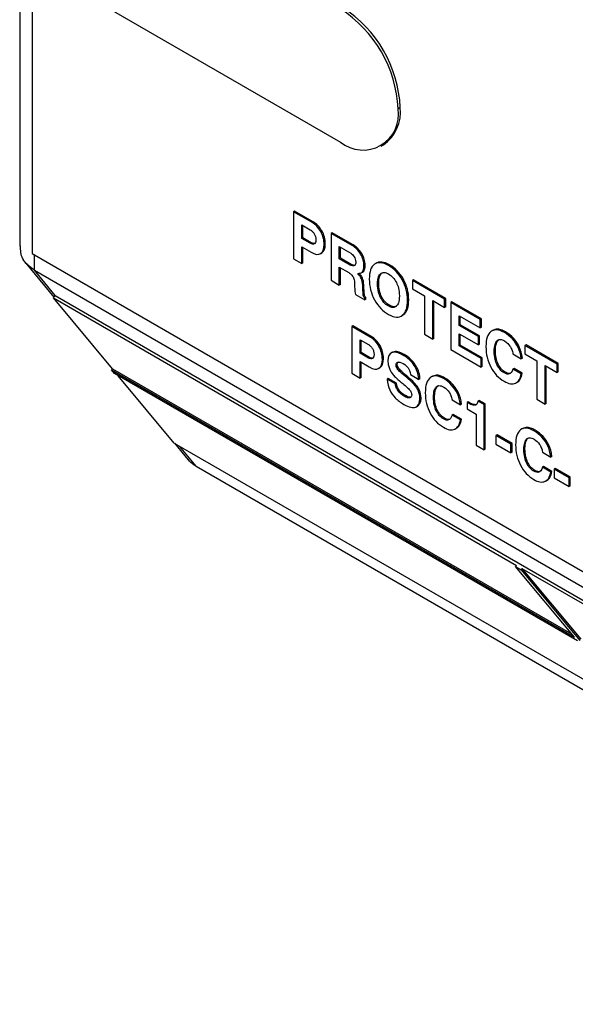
# Model space of a CAD drawing. Header units: millimetres. Extents: x 0 to 419, y 0 to 324.
# Tile 7 of 13: x 328 to 339, y 215 to 234. Entities that reach past the tile are written whole.
import ezdxf

# ---------------------------------------------------------------- set-up
doc = ezdxf.new("R2010")
doc.units = ezdxf.units.MM
doc.header["$LTSCALE"] = 1.5

msp = doc.modelspace()

# ---------------------------------------------------------------- linework, layer by layer
for p, q in [((328.142, 267), (328.142, 229.711)), ((328.38, 266.311), (328.38, 229.567)), ((328.593, 234.98), (334.278, 231.698)), ((335.423, 232.36), (335.381, 232.335)), ((335.058, 231.621), (335.1, 231.646)), ((333.402, 230.379), (333.381, 230.367)), ((333.381, 230.367), (333.381, 229.469)), ((333.733, 230.164), (333.381, 230.367)), ((333.754, 230.176), (333.402, 230.379)), ((333.54, 230.115), (333.702, 230.021)), ((333.54, 229.855), (333.54, 230.115)), ((333.561, 229.867), (333.561, 230.102)), ((333.754, 230.176), (333.733, 230.164)), ((333.561, 229.867), (333.54, 229.855)), ((333.7, 229.763), (333.54, 229.855)), ((333.721, 229.775), (333.561, 229.867)), ((333.923, 230), (333.902, 229.988)), ((334.12, 229.965), (334.099, 229.953)), ((334.099, 229.953), (334.099, 229.055)), ((334.501, 229.721), (334.099, 229.953)), ((334.522, 229.733), (334.12, 229.965)), ((333.54, 229.694), (333.718, 229.591)), ((333.54, 229.378), (333.54, 229.694)), ((333.561, 229.39), (333.561, 229.682)), ((333.721, 229.775), (333.7, 229.763)), ((333.989, 229.753), (333.967, 229.741)), ((334.257, 229.7), (334.475, 229.575)), ((334.257, 229.467), (334.257, 229.7)), ((334.278, 229.479), (334.278, 229.688)), ((334.522, 229.733), (334.501, 229.721)), ((328.38, 229.567), (346.199, 219.28)), ((328.423, 229.248), (328.423, 229.542)), ((333.895, 229.563), (333.922, 229.579)), ((333.921, 229.578), (333.9, 229.566)), ((334.278, 229.479), (334.257, 229.467)), ((334.485, 229.36), (334.278, 229.479)), ((334.686, 229.568), (334.664, 229.556)), ((328.26, 229.383), (328.798, 228.732)), ((333.381, 229.469), (333.54, 229.378)), ((333.561, 229.39), (333.54, 229.378)), ((334.463, 229.348), (334.257, 229.467)), ((334.257, 229.306), (334.436, 229.203)), ((334.257, 228.964), (334.257, 229.306)), ((334.278, 228.976), (334.278, 229.294)), ((334.485, 229.36), (334.463, 229.348)), ((334.528, 229.344), (334.506, 229.331)), ((334.75, 229.342), (334.729, 229.329)), ((334.969, 229.385), (334.942, 229.37)), ((335.22, 229.35), (335.199, 229.337)), ((328.423, 229.248), (346.242, 218.962)), ((328.823, 228.764), (328.423, 229.248)), ((334.673, 229.146), (334.652, 229.134)), ((334.676, 229.197), (334.703, 229.212)), ((334.699, 229.212), (334.723, 229.231)), ((334.723, 229.231), (334.702, 229.219)), ((334.099, 229.055), (334.257, 228.964)), ((334.278, 228.976), (334.257, 228.964)), ((334.548, 229.015), (334.55, 228.938)), ((334.709, 229.074), (334.688, 229.062)), ((335.01, 228.997), (334.989, 228.985)), ((335.483, 229.075), (335.461, 229.063)), ((335.676, 229.067), (335.655, 229.054)), ((336.272, 228.698), (335.655, 229.054)), ((335.655, 229.054), (335.655, 228.894)), ((336.294, 228.71), (335.676, 229.067)), ((328.788, 228.719), (328.823, 228.764)), ((328.823, 228.764), (346.642, 218.478)), ((334.565, 228.786), (334.743, 228.684)), ((334.729, 228.905), (334.708, 228.892)), ((334.737, 228.782), (334.716, 228.77)), ((334.764, 228.726), (334.743, 228.713)), ((334.764, 228.696), (334.764, 228.726)), ((335.067, 228.74), (335.046, 228.728)), ((335.655, 228.894), (335.884, 228.761)), ((335.884, 228.761), (335.884, 228.024)), ((328.788, 228.719), (337.645, 223.606)), ((329.915, 227.366), (328.788, 228.719)), ((334.743, 228.684), (334.743, 228.713)), ((334.764, 228.696), (334.743, 228.684)), ((335.215, 228.577), (335.194, 228.565)), ((335.585, 228.685), (335.564, 228.673)), ((336.043, 228.67), (336.272, 228.537)), ((336.043, 227.933), (336.043, 228.67)), ((336.064, 227.945), (336.064, 228.657)), ((336.294, 228.71), (336.272, 228.698)), ((336.272, 228.537), (336.272, 228.698)), ((336.294, 228.549), (336.272, 228.537)), ((336.294, 228.549), (336.294, 228.71)), ((336.41, 228.643), (336.388, 228.631)), ((336.388, 228.631), (336.388, 227.733)), ((336.952, 228.305), (336.388, 228.631)), ((336.974, 228.318), (336.41, 228.643)), ((335.439, 228.369), (335.466, 228.384)), ((335.46, 228.389), (335.486, 228.399)), ((335.486, 228.399), (335.465, 228.387)), ((336.547, 228.379), (336.952, 228.144)), ((336.547, 228.194), (336.547, 228.379)), ((336.568, 228.206), (336.568, 228.366)), ((334.516, 228.184), (334.495, 228.172)), ((334.495, 228.172), (334.495, 227.277)), ((334.846, 227.969), (334.495, 228.172)), ((334.867, 227.982), (334.516, 228.184)), ((336.568, 228.206), (336.547, 228.194)), ((336.917, 227.98), (336.547, 228.194)), ((336.938, 227.993), (336.568, 228.206)), ((336.974, 228.318), (336.952, 228.305)), ((336.952, 228.144), (336.952, 228.305)), ((336.974, 228.157), (336.952, 228.144)), ((336.974, 228.157), (336.974, 228.318)), ((334.867, 227.982), (334.846, 227.969)), ((335.884, 228.024), (336.043, 227.933)), ((336.547, 228.033), (336.917, 227.819)), ((336.547, 227.803), (336.547, 228.033)), ((336.568, 227.815), (336.568, 228.021)), ((336.938, 227.993), (336.917, 227.98)), ((336.917, 227.819), (336.917, 227.98)), ((336.938, 227.832), (336.938, 227.993)), ((337.2, 228.103), (337.174, 228.088)), ((337.435, 228.071), (337.414, 228.059)), ((334.653, 227.92), (334.815, 227.827)), ((334.653, 227.661), (334.653, 227.92)), ((334.674, 227.673), (334.674, 227.908)), ((335.036, 227.806), (335.014, 227.793)), ((336.064, 227.945), (336.043, 227.933)), ((336.568, 227.815), (336.547, 227.803)), ((336.97, 227.558), (336.547, 227.803)), ((336.992, 227.571), (336.568, 227.815)), ((336.938, 227.832), (336.917, 227.819)), ((337.293, 227.908), (337.272, 227.896)), ((337.293, 227.908), (337.314, 227.923)), ((337.589, 227.946), (337.568, 227.934)), ((337.7, 227.783), (337.678, 227.77)), ((337.829, 227.824), (337.807, 227.812)), ((337.807, 227.812), (337.807, 227.651)), ((338.425, 227.455), (337.807, 227.812)), ((338.446, 227.468), (337.829, 227.824)), ((334.674, 227.673), (334.653, 227.661)), ((334.813, 227.569), (334.653, 227.661)), ((334.834, 227.581), (334.674, 227.673)), ((335.273, 227.679), (335.246, 227.664)), ((335.283, 227.684), (335.262, 227.672)), ((335.495, 227.639), (335.473, 227.626)), ((336.388, 227.733), (336.97, 227.397)), ((337.242, 227.708), (337.221, 227.695)), ((337.579, 227.647), (337.738, 227.555)), ((337.807, 227.651), (338.037, 227.519)), ((334.653, 227.501), (334.831, 227.398)), ((334.653, 227.185), (334.653, 227.501)), ((334.674, 227.198), (334.674, 227.489)), ((334.834, 227.581), (334.813, 227.569)), ((335.101, 227.56), (335.08, 227.547)), ((335.365, 227.446), (335.343, 227.434)), ((335.711, 227.44), (335.69, 227.428)), ((336.992, 227.571), (336.97, 227.558)), ((336.97, 227.397), (336.97, 227.558)), ((336.992, 227.41), (336.97, 227.397)), ((336.992, 227.41), (336.992, 227.571)), ((337.293, 227.455), (337.272, 227.443)), ((337.759, 227.568), (337.738, 227.555)), ((338.037, 227.519), (338.037, 226.782)), ((338.195, 227.427), (338.425, 227.295)), ((338.195, 226.69), (338.195, 227.427)), ((338.216, 226.703), (338.216, 227.415)), ((338.446, 227.468), (338.425, 227.455)), ((338.425, 227.295), (338.425, 227.455)), ((338.446, 227.307), (338.446, 227.468)), ((329.915, 227.366), (329.897, 227.343)), ((329.955, 227.273), (329.897, 227.343)), ((329.897, 227.343), (338.754, 222.23)), ((329.915, 227.366), (338.699, 222.295)), ((338.811, 222.161), (329.955, 227.273)), ((331.099, 225.944), (330.027, 227.232)), ((334.495, 227.277), (334.653, 227.185)), ((335.008, 227.37), (335.034, 227.386)), ((335.034, 227.385), (335.012, 227.373)), ((335.376, 227.4), (335.354, 227.387)), ((335.427, 227.331), (335.405, 227.319)), ((335.533, 227.238), (335.512, 227.226)), ((335.62, 227.253), (335.778, 227.162)), ((335.769, 227.327), (335.748, 227.314)), ((336.038, 227.222), (336.012, 227.207)), ((337.433, 227.297), (337.412, 227.285)), ((337.53, 227.277), (337.509, 227.265)), ((337.599, 227.371), (337.578, 227.359)), ((337.736, 227.267), (337.578, 227.359)), ((337.757, 227.28), (337.599, 227.371)), ((337.757, 227.28), (337.736, 227.267)), ((338.446, 227.307), (338.425, 227.295)), ((334.674, 227.198), (334.653, 227.185)), ((335.193, 227.178), (335.171, 227.166)), ((335.329, 227.075), (335.171, 227.166)), ((335.35, 227.087), (335.193, 227.178)), ((335.35, 227.087), (335.329, 227.075)), ((335.745, 227.03), (335.724, 227.018)), ((335.799, 227.174), (335.778, 227.162)), ((336.131, 227.027), (336.11, 227.015)), ((336.131, 227.027), (336.152, 227.042)), ((336.272, 227.19), (336.251, 227.177)), ((336.427, 227.065), (336.405, 227.053)), ((337.638, 227.094), (337.664, 227.109)), ((335.408, 226.945), (335.386, 226.933)), ((335.52, 226.851), (335.499, 226.839)), ((335.786, 226.962), (335.765, 226.95)), ((336.536, 226.902), (336.515, 226.89)), ((335.624, 226.819), (335.603, 226.807)), ((335.629, 226.822), (335.624, 226.819)), ((335.729, 226.636), (335.756, 226.651)), ((335.82, 226.805), (335.799, 226.793)), ((336.08, 226.827), (336.059, 226.815)), ((336.416, 226.767), (336.574, 226.675)), ((336.595, 226.688), (336.574, 226.675)), ((336.724, 226.73), (336.703, 226.718)), ((336.703, 226.718), (336.703, 226.599)), ((336.84, 226.679), (336.818, 226.667)), ((336.931, 226.76), (336.909, 226.747)), ((337.026, 226.68), (336.909, 226.747)), ((337.047, 226.693), (336.931, 226.76)), ((337.047, 226.693), (337.026, 226.68)), ((337.026, 225.816), (337.026, 226.68)), ((337.047, 225.828), (337.047, 226.693)), ((338.037, 226.782), (338.195, 226.69)), ((338.216, 226.703), (338.195, 226.69)), ((336.131, 226.576), (336.11, 226.564)), ((336.436, 226.492), (336.415, 226.479)), ((336.573, 226.388), (336.415, 226.479)), ((336.594, 226.401), (336.436, 226.492)), ((336.703, 226.599), (336.877, 226.498)), ((336.877, 226.498), (336.877, 225.902)), ((336.27, 226.418), (336.249, 226.406)), ((336.368, 226.398), (336.346, 226.386)), ((336.594, 226.401), (336.573, 226.388)), ((336.475, 226.215), (336.501, 226.231)), ((337.275, 226.101), (337.254, 226.089)), ((337.541, 225.923), (337.254, 226.089)), ((337.254, 226.089), (337.254, 225.924)), ((337.563, 225.935), (337.275, 226.101)), ((337.768, 226.224), (337.741, 226.208)), ((338.002, 226.191), (337.98, 226.179)), ((331.099, 225.944), (339.884, 220.873)), ((331.103, 225.942), (331.361, 225.629)), ((336.877, 225.902), (337.026, 225.816)), ((337.254, 225.924), (337.541, 225.758)), ((337.563, 225.935), (337.541, 225.923)), ((337.541, 225.758), (337.541, 225.923)), ((337.563, 225.77), (337.563, 225.935)), ((337.86, 226.029), (337.839, 226.017)), ((337.86, 226.029), (337.881, 226.043)), ((338.156, 226.067), (338.134, 226.055)), ((338.266, 225.904), (338.244, 225.892)), ((331.52, 225.5), (331.202, 225.885)), ((337.047, 225.828), (337.026, 225.816)), ((337.563, 225.77), (337.541, 225.758)), ((337.809, 225.829), (337.788, 225.817)), ((338.146, 225.768), (338.303, 225.677)), ((337.86, 225.578), (337.839, 225.565)), ((338.325, 225.689), (338.303, 225.677)), ((331.52, 225.5), (349.339, 215.213)), ((337.999, 225.42), (337.978, 225.407)), ((338.097, 225.4), (338.076, 225.388)), ((338.165, 225.493), (338.144, 225.481)), ((338.302, 225.39), (338.144, 225.481)), ((338.323, 225.402), (338.165, 225.493)), ((338.323, 225.402), (338.302, 225.39)), ((338.388, 225.458), (338.367, 225.446)), ((338.367, 225.446), (338.367, 225.281)), ((338.654, 225.28), (338.367, 225.446)), ((338.676, 225.292), (338.388, 225.458)), ((338.204, 225.217), (338.23, 225.232)), ((338.367, 225.281), (338.654, 225.115)), ((338.676, 225.292), (338.654, 225.28)), ((338.654, 225.115), (338.654, 225.28)), ((338.676, 225.128), (338.676, 225.292)), ((338.676, 225.128), (338.654, 225.115)), ((337.645, 223.606), (337.627, 223.583)), ((337.627, 223.583), (337.733, 223.521)), ((338.754, 222.23), (337.627, 223.583)), ((337.751, 223.545), (337.733, 223.521)), ((337.733, 223.521), (338.86, 222.169)), ((337.751, 223.545), (346.608, 218.432)), ((337.751, 223.545), (338.878, 222.192))]:
    msp.add_line(p, q)
for centre, radius, start, end in [((332.986, 232.226), 2.397, 2.6055, 57.3945), ((333.028, 232.251), 2.397, 2.6055, 57.3945), ((334.708, 232.226), 0.681, 230.7967, 9.214), ((334.659, 232.276), 0.769, 305.0133, 6.2988)]:
    msp.add_arc(centre, radius, start, end)
for points in [[(333.902, 229.988), (333.859, 230.065), (333.802, 230.124), (333.733, 230.164)], [(333.923, 230), (333.88, 230.077), (333.824, 230.136), (333.754, 230.176)], [(333.967, 229.741), (333.967, 229.827), (333.945, 229.91), (333.902, 229.988)], [(333.989, 229.753), (333.989, 229.84), (333.967, 229.923), (333.923, 230)], [(333.799, 229.764), (333.778, 229.753), (333.752, 229.757), (333.721, 229.775)], [(333.9, 229.566), (333.945, 229.593), (333.967, 229.651), (333.967, 229.741)], [(333.921, 229.578), (333.966, 229.605), (333.989, 229.664), (333.989, 229.753)], [(334.664, 229.556), (334.622, 229.627), (334.567, 229.682), (334.501, 229.721)], [(334.686, 229.568), (334.643, 229.639), (334.589, 229.694), (334.522, 229.733)], [(333.718, 229.591), (333.794, 229.547), (333.855, 229.539), (333.9, 229.566)], [(334.475, 229.575), (334.498, 229.561), (334.518, 229.542), (334.541, 229.507)], [(334.729, 229.329), (334.729, 229.409), (334.707, 229.484), (334.664, 229.556)], [(334.75, 229.342), (334.75, 229.421), (334.728, 229.497), (334.686, 229.568)], [(334.506, 229.331), (334.49, 229.335), (334.476, 229.341), (334.463, 229.348)], [(334.528, 229.344), (334.511, 229.347), (334.497, 229.353), (334.485, 229.36)], [(334.702, 229.219), (334.72, 229.243), (334.729, 229.279), (334.729, 229.329)], [(334.723, 229.231), (334.741, 229.255), (334.75, 229.292), (334.75, 229.342)], [(334.93, 229.362), (334.863, 229.313), (334.83, 229.218), (334.83, 229.075)], [(335.199, 229.337), (335.086, 229.402), (334.996, 229.41), (334.93, 229.362)], [(335.22, 229.35), (335.107, 229.415), (335.018, 229.422), (334.951, 229.374)], [(335.461, 229.063), (335.393, 229.184), (335.305, 229.276), (335.199, 229.337)], [(335.483, 229.075), (335.414, 229.196), (335.326, 229.288), (335.22, 229.35)], [(334.436, 229.203), (334.449, 229.195), (334.465, 229.183), (334.483, 229.166)], [(334.609, 229.184), (334.653, 229.183), (334.684, 229.195), (334.702, 229.219)], [(334.652, 229.134), (334.641, 229.147), (334.627, 229.164), (334.609, 229.184)], [(334.673, 229.146), (334.663, 229.159), (334.648, 229.176), (334.63, 229.196)], [(334.688, 229.062), (334.678, 229.091), (334.666, 229.115), (334.652, 229.134)], [(334.709, 229.074), (334.699, 229.103), (334.687, 229.127), (334.673, 229.146)], [(335.01, 228.997), (335.01, 229.1), (335.029, 229.167), (335.069, 229.197)], [(334.55, 228.938), (334.552, 228.864), (334.557, 228.814), (334.565, 228.786)], [(334.708, 228.892), (334.706, 228.977), (334.699, 229.034), (334.688, 229.062)], [(334.729, 228.905), (334.727, 228.989), (334.72, 229.046), (334.709, 229.074)], [(334.83, 229.075), (334.83, 228.938), (334.864, 228.807), (334.931, 228.683)], [(335.067, 228.74), (335.029, 228.814), (335.01, 228.9), (335.01, 228.997)], [(335.564, 228.673), (335.564, 228.811), (335.53, 228.941), (335.461, 229.063)], [(335.585, 228.685), (335.585, 228.824), (335.551, 228.954), (335.483, 229.075)], [(334.743, 228.713), (334.729, 228.729), (334.72, 228.746), (334.716, 228.77)], [(334.737, 228.782), (334.734, 228.804), (334.731, 228.845), (334.729, 228.905)], [(334.764, 228.726), (334.75, 228.741), (334.741, 228.761), (334.737, 228.782)], [(335.215, 228.577), (335.155, 228.612), (335.106, 228.666), (335.067, 228.74)], [(334.931, 228.683), (334.999, 228.559), (335.088, 228.465), (335.199, 228.401)], [(335.465, 228.387), (335.531, 228.441), (335.564, 228.536), (335.564, 228.673)], [(335.486, 228.399), (335.552, 228.453), (335.585, 228.549), (335.585, 228.685)], [(335.199, 228.401), (335.31, 228.337), (335.399, 228.332), (335.465, 228.387)], [(335.014, 227.793), (334.971, 227.871), (334.915, 227.929), (334.846, 227.969)], [(335.036, 227.806), (334.993, 227.883), (334.936, 227.941), (334.867, 227.982)], [(337.157, 228.076), (337.094, 228.026), (337.062, 227.93), (337.062, 227.787)], [(337.414, 228.059), (337.306, 228.121), (337.221, 228.126), (337.157, 228.076)], [(337.568, 227.934), (337.523, 227.983), (337.472, 228.025), (337.414, 228.059)], [(337.589, 227.946), (337.545, 227.995), (337.493, 228.037), (337.435, 228.071)], [(335.08, 227.547), (335.08, 227.634), (335.058, 227.716), (335.014, 227.793)], [(335.101, 227.56), (335.101, 227.646), (335.079, 227.728), (335.036, 227.806)], [(337.062, 227.787), (337.062, 227.645), (337.093, 227.515), (337.157, 227.395)], [(337.242, 227.708), (337.242, 227.805), (337.259, 227.872), (337.293, 227.908)], [(337.678, 227.77), (337.65, 227.83), (337.613, 227.885), (337.568, 227.934)], [(337.7, 227.783), (337.671, 227.842), (337.634, 227.897), (337.589, 227.946)], [(337.759, 227.568), (337.748, 227.65), (337.728, 227.722), (337.7, 227.783)], [(335.262, 227.672), (335.211, 227.65), (335.186, 227.599), (335.186, 227.516)], [(335.473, 227.626), (335.383, 227.678), (335.313, 227.693), (335.262, 227.672)], [(335.495, 227.639), (335.405, 227.691), (335.334, 227.706), (335.283, 227.684)], [(335.69, 227.428), (335.639, 227.506), (335.567, 227.573), (335.473, 227.626)], [(335.711, 227.44), (335.66, 227.518), (335.588, 227.585), (335.495, 227.639)], [(337.293, 227.455), (337.259, 227.527), (337.242, 227.611), (337.242, 227.708)], [(337.738, 227.555), (337.727, 227.638), (337.707, 227.71), (337.678, 227.77)], [(334.912, 227.57), (334.891, 227.559), (334.865, 227.563), (334.834, 227.581)], [(335.012, 227.373), (335.057, 227.4), (335.08, 227.458), (335.08, 227.547)], [(335.034, 227.385), (335.078, 227.412), (335.101, 227.47), (335.101, 227.56)], [(335.186, 227.516), (335.186, 227.487), (335.189, 227.456), (335.197, 227.425)], [(335.197, 227.425), (335.203, 227.398), (335.211, 227.374), (335.222, 227.351)], [(335.354, 227.387), (335.348, 227.401), (335.343, 227.416), (335.343, 227.434)], [(335.376, 227.4), (335.368, 227.414), (335.365, 227.43), (335.365, 227.446)], [(335.377, 227.49), (335.396, 227.497), (335.428, 227.492), (335.478, 227.463)], [(335.478, 227.463), (335.521, 227.438), (335.551, 227.409), (335.571, 227.381)], [(335.748, 227.314), (335.732, 227.355), (335.713, 227.393), (335.69, 227.428)], [(335.769, 227.327), (335.753, 227.367), (335.734, 227.405), (335.711, 227.44)], [(337.433, 227.297), (337.375, 227.331), (337.328, 227.383), (337.293, 227.455)], [(334.831, 227.398), (334.907, 227.354), (334.967, 227.346), (335.012, 227.373)], [(335.222, 227.351), (335.237, 227.317), (335.259, 227.283), (335.288, 227.248)], [(335.288, 227.248), (335.317, 227.214), (335.377, 227.158), (335.469, 227.081)], [(335.405, 227.319), (335.382, 227.342), (335.366, 227.363), (335.354, 227.387)], [(335.427, 227.331), (335.405, 227.352), (335.388, 227.374), (335.376, 227.4)], [(335.512, 227.226), (335.472, 227.259), (335.436, 227.289), (335.405, 227.319)], [(335.533, 227.238), (335.492, 227.272), (335.456, 227.303), (335.427, 227.331)], [(335.724, 227.018), (335.682, 227.077), (335.611, 227.146), (335.512, 227.226)], [(335.745, 227.03), (335.703, 227.089), (335.632, 227.159), (335.533, 227.238)], [(335.571, 227.381), (335.591, 227.353), (335.609, 227.312), (335.62, 227.253)], [(335.778, 227.162), (335.773, 227.223), (335.763, 227.274), (335.748, 227.314)], [(335.799, 227.174), (335.795, 227.235), (335.785, 227.286), (335.769, 227.327)], [(336.251, 227.177), (336.144, 227.239), (336.059, 227.245), (335.995, 227.195)], [(337.157, 227.395), (337.219, 227.276), (337.304, 227.186), (337.409, 227.125)], [(337.509, 227.265), (337.482, 227.257), (337.452, 227.261), (337.412, 227.285)], [(337.53, 227.277), (337.503, 227.269), (337.47, 227.275), (337.433, 227.297)], [(337.578, 227.359), (337.558, 227.301), (337.533, 227.273), (337.509, 227.265)], [(337.628, 227.089), (337.685, 227.115), (337.721, 227.175), (337.736, 227.267)], [(337.649, 227.101), (337.707, 227.127), (337.743, 227.187), (337.757, 227.28)], [(335.171, 227.166), (335.178, 227.083), (335.194, 227.014), (335.222, 226.959)], [(335.408, 226.945), (335.379, 226.982), (335.36, 227.029), (335.35, 227.087)], [(335.469, 227.081), (335.499, 227.055), (335.531, 227.028), (335.563, 226.999)], [(335.786, 226.962), (335.775, 226.985), (335.761, 227.008), (335.745, 227.03)], [(335.995, 227.195), (335.932, 227.145), (335.901, 227.049), (335.901, 226.907)], [(336.08, 226.827), (336.08, 226.924), (336.097, 226.991), (336.131, 227.027)], [(336.405, 227.053), (336.361, 227.102), (336.309, 227.144), (336.251, 227.177)], [(336.427, 227.065), (336.382, 227.114), (336.33, 227.156), (336.272, 227.19)], [(336.515, 226.89), (336.487, 226.95), (336.45, 227.004), (336.405, 227.053)], [(336.536, 226.902), (336.508, 226.962), (336.471, 227.016), (336.427, 227.065)], [(337.409, 227.125), (337.497, 227.075), (337.57, 227.062), (337.628, 227.089)], [(335.222, 226.959), (335.249, 226.904), (335.284, 226.854), (335.328, 226.808)], [(335.499, 226.839), (335.447, 226.868), (335.412, 226.901), (335.386, 226.933)], [(335.52, 226.851), (335.474, 226.877), (335.437, 226.909), (335.408, 226.945)], [(335.603, 226.807), (335.581, 226.803), (335.547, 226.811), (335.499, 226.839)], [(335.624, 226.819), (335.599, 226.814), (335.565, 226.825), (335.52, 226.851)], [(335.563, 226.999), (335.586, 226.979), (335.604, 226.961), (335.616, 226.944)], [(335.765, 226.95), (335.754, 226.973), (335.74, 226.996), (335.724, 227.018)], [(335.799, 226.793), (335.799, 226.85), (335.787, 226.902), (335.765, 226.95)], [(335.82, 226.805), (335.82, 226.862), (335.808, 226.914), (335.786, 226.962)], [(335.901, 226.907), (335.901, 226.765), (335.932, 226.635), (335.995, 226.516)], [(336.574, 226.675), (336.564, 226.758), (336.544, 226.83), (336.515, 226.89)], [(336.595, 226.688), (336.585, 226.77), (336.565, 226.842), (336.536, 226.902)], [(335.328, 226.808), (335.371, 226.762), (335.426, 226.72), (335.491, 226.683)], [(335.491, 226.683), (335.59, 226.626), (335.666, 226.608), (335.719, 226.631)], [(335.719, 226.631), (335.772, 226.653), (335.799, 226.707), (335.799, 226.793)], [(335.74, 226.643), (335.793, 226.665), (335.82, 226.719), (335.82, 226.805)], [(336.131, 226.576), (336.097, 226.648), (336.08, 226.731), (336.08, 226.827)], [(336.818, 226.667), (336.793, 226.67), (336.755, 226.688), (336.703, 226.718)], [(336.84, 226.679), (336.816, 226.682), (336.778, 226.699), (336.724, 226.73)], [(336.875, 226.677), (336.861, 226.668), (336.843, 226.664), (336.818, 226.667)], [(336.909, 226.747), (336.901, 226.71), (336.889, 226.687), (336.875, 226.677)], [(335.995, 226.516), (336.057, 226.397), (336.142, 226.307), (336.247, 226.246)], [(336.27, 226.418), (336.212, 226.451), (336.166, 226.504), (336.131, 226.576)], [(336.415, 226.479), (336.396, 226.421), (336.371, 226.393), (336.346, 226.386)], [(336.346, 226.386), (336.32, 226.378), (336.29, 226.382), (336.249, 226.406)], [(336.368, 226.398), (336.34, 226.39), (336.308, 226.396), (336.27, 226.418)], [(336.465, 226.21), (336.522, 226.236), (336.558, 226.296), (336.573, 226.388)], [(336.486, 226.222), (336.543, 226.249), (336.579, 226.308), (336.594, 226.401)], [(336.247, 226.246), (336.334, 226.196), (336.407, 226.184), (336.465, 226.21)], [(337.725, 226.197), (337.661, 226.147), (337.63, 226.051), (337.63, 225.909)], [(337.98, 226.179), (337.873, 226.241), (337.788, 226.247), (337.725, 226.197)], [(338.134, 226.055), (338.09, 226.104), (338.038, 226.146), (337.98, 226.179)], [(338.156, 226.067), (338.111, 226.116), (338.059, 226.158), (338.002, 226.191)], [(337.63, 225.909), (337.63, 225.767), (337.661, 225.637), (337.724, 225.518)], [(337.809, 225.829), (337.809, 225.926), (337.826, 225.993), (337.86, 226.029)], [(338.244, 225.892), (338.216, 225.951), (338.179, 226.006), (338.134, 226.055)], [(338.266, 225.904), (338.237, 225.964), (338.2, 226.018), (338.156, 226.067)], [(338.325, 225.689), (338.314, 225.772), (338.294, 225.844), (338.266, 225.904)], [(337.86, 225.578), (337.826, 225.649), (337.809, 225.733), (337.809, 225.829)], [(338.303, 225.677), (338.293, 225.76), (338.273, 225.832), (338.244, 225.892)], [(337.999, 225.42), (337.942, 225.453), (337.895, 225.505), (337.86, 225.578)], [(337.724, 225.518), (337.787, 225.399), (337.871, 225.309), (337.976, 225.248)], [(338.076, 225.388), (338.049, 225.379), (338.019, 225.384), (337.978, 225.407)], [(338.097, 225.4), (338.069, 225.391), (338.037, 225.398), (337.999, 225.42)], [(338.144, 225.481), (338.125, 225.423), (338.1, 225.395), (338.076, 225.388)], [(338.194, 225.212), (338.251, 225.238), (338.287, 225.298), (338.302, 225.39)], [(338.215, 225.224), (338.273, 225.25), (338.308, 225.31), (338.323, 225.402)], [(337.976, 225.248), (338.063, 225.198), (338.136, 225.186), (338.194, 225.212)]]:
    msp.add_open_spline(points, degree=3)
for points, knots in [([(333.702, 230.021), (333.717, 230.012), (333.731, 230.001), (333.755, 229.976), (333.766, 229.962), (333.778, 229.943)], [0, 0, 0, 0, 0.5, 0.5, 1, 1, 1, 1]), ([(333.778, 229.943), (333.787, 229.927), (333.795, 229.91), (333.806, 229.874), (333.809, 229.854), (333.809, 229.831)], [0, 0, 0, 0, 0.5, 0.5, 1, 1, 1, 1]), ([(328.423, 229.248), (328.334, 229.315), (328.171, 229.439), (328.16, 229.626), (328.155, 229.712)], [0, 0, 0, 0, 0.543579, 1, 1, 1, 1]), ([(333.778, 229.752), (333.768, 229.746), (333.757, 229.745), (333.732, 229.748), (333.717, 229.752), (333.7, 229.763)], [0, 0, 0, 0, 0.5, 0.5, 1, 1, 1, 1]), ([(333.809, 229.831), (333.809, 229.807), (333.806, 229.79), (333.795, 229.765), (333.788, 229.757), (333.778, 229.752)], [0, 0, 0, 0, 0.5, 0.5, 1, 1, 1, 1]), ([(334.541, 229.507), (334.55, 229.492), (334.557, 229.477), (334.567, 229.444), (334.571, 229.425), (334.571, 229.404)], [0, 0, 0, 0, 0.5, 0.5, 1, 1, 1, 1]), ([(334.571, 229.404), (334.571, 229.371), (334.564, 229.352), (334.543, 229.331), (334.529, 229.326), (334.506, 229.331)], [0, 0, 0, 0, 0.5, 0.5, 1, 1, 1, 1]), ([(334.554, 229.343), (334.553, 229.343), (334.546, 229.339), (334.537, 229.342), (334.528, 229.344)], [0, 0, 0, 0, 0.048103, 1, 1, 1, 1]), ([(334.483, 229.166), (334.505, 229.147), (334.518, 229.128), (334.539, 229.081), (334.547, 229.051), (334.548, 229.015)], [0, 0, 0, 0, 0.5, 0.5, 1, 1, 1, 1]), ([(334.989, 228.985), (334.989, 229.046), (334.995, 229.09), (335.017, 229.153), (335.031, 229.172), (335.048, 229.184)], [0, 0, 0, 0, 0.5, 0.5, 1, 1, 1, 1]), ([(335.048, 229.184), (335.069, 229.2), (335.091, 229.206), (335.14, 229.203), (335.167, 229.195), (335.2, 229.176)], [0, 0, 0, 0, 0.5, 0.5, 1, 1, 1, 1]), ([(335.2, 229.176), (335.232, 229.157), (335.259, 229.135), (335.306, 229.082), (335.328, 229.051), (335.348, 229.013)], [0, 0, 0, 0, 0.5, 0.5, 1, 1, 1, 1]), ([(335.046, 228.728), (335.03, 228.759), (335.016, 228.794), (334.995, 228.878), (334.989, 228.927), (334.989, 228.985)], [0, 0, 0, 0, 0.5, 0.5, 1, 1, 1, 1]), ([(335.348, 229.013), (335.365, 228.981), (335.378, 228.946), (335.399, 228.864), (335.406, 228.814), (335.406, 228.758)], [0, 0, 0, 0, 0.5, 0.5, 1, 1, 1, 1]), ([(334.716, 228.77), (334.713, 228.792), (334.712, 228.81), (334.71, 228.848), (334.709, 228.865), (334.708, 228.892)], [0, 0, 0, 0, 0.5, 0.5, 1, 1, 1, 1]), ([(335.194, 228.565), (335.161, 228.584), (335.135, 228.606), (335.088, 228.658), (335.066, 228.689), (335.046, 228.728)], [0, 0, 0, 0, 0.5, 0.5, 1, 1, 1, 1]), ([(335.406, 228.758), (335.406, 228.699), (335.399, 228.656), (335.378, 228.594), (335.364, 228.574), (335.347, 228.56)], [0, 0, 0, 0, 0.5, 0.5, 1, 1, 1, 1]), ([(335.347, 228.56), (335.326, 228.542), (335.304, 228.536), (335.255, 228.537), (335.228, 228.546), (335.194, 228.565)], [0, 0, 0, 0, 0.5, 0.5, 1, 1, 1, 1]), ([(335.352, 228.564), (335.346, 228.559), (335.328, 228.549), (335.282, 228.546), (335.241, 228.565), (335.215, 228.577)], [0, 0, 0, 0, 0.182901, 0.494519, 1, 1, 1, 1]), ([(337.435, 228.071), (337.406, 228.085), (337.351, 228.113), (337.267, 228.13), (337.224, 228.108), (337.2, 228.096)], [0, 0, 0, 0, 0.328869, 0.633614, 1, 1, 1, 1]), ([(334.815, 227.827), (334.83, 227.818), (334.843, 227.807), (334.868, 227.782), (334.879, 227.768), (334.89, 227.749)], [0, 0, 0, 0, 0.5, 0.5, 1, 1, 1, 1]), ([(337.221, 227.695), (337.221, 227.752), (337.226, 227.795), (337.245, 227.859), (337.257, 227.88), (337.272, 227.896)], [0, 0, 0, 0, 0.5, 0.5, 1, 1, 1, 1]), ([(337.272, 227.896), (337.29, 227.915), (337.31, 227.923), (337.356, 227.923), (337.382, 227.916), (337.417, 227.896)], [0, 0, 0, 0, 0.5, 0.5, 1, 1, 1, 1]), ([(337.417, 227.896), (337.466, 227.867), (337.497, 227.835), (337.534, 227.779), (337.545, 227.758), (337.565, 227.709), (337.573, 227.68), (337.579, 227.647)], [0, 0, 0, 0, 0.5, 0.5, 0.75, 0.75, 1, 1, 1, 1]), ([(334.89, 227.749), (334.9, 227.733), (334.908, 227.716), (334.918, 227.68), (334.922, 227.66), (334.922, 227.637)], [0, 0, 0, 0, 0.5, 0.5, 1, 1, 1, 1]), ([(334.922, 227.637), (334.922, 227.613), (334.918, 227.596), (334.908, 227.571), (334.9, 227.563), (334.891, 227.558)], [0, 0, 0, 0, 0.5, 0.5, 1, 1, 1, 1]), ([(337.272, 227.443), (337.258, 227.473), (337.245, 227.507), (337.226, 227.591), (337.221, 227.64), (337.221, 227.695)], [0, 0, 0, 0, 0.5, 0.5, 1, 1, 1, 1]), ([(334.891, 227.558), (334.88, 227.553), (334.869, 227.551), (334.845, 227.554), (334.83, 227.559), (334.813, 227.569)], [0, 0, 0, 0, 0.5, 0.5, 1, 1, 1, 1]), ([(335.343, 227.434), (335.343, 227.449), (335.346, 227.46), (335.356, 227.479), (335.364, 227.486), (335.377, 227.49)], [0, 0, 0, 0, 0.5, 0.5, 1, 1, 1, 1]), ([(335.365, 227.446), (335.365, 227.454), (335.366, 227.469), (335.374, 227.488), (335.385, 227.494), (335.39, 227.497)], [0, 0, 0, 0, 0.321514, 0.639322, 1, 1, 1, 1]), ([(337.412, 227.285), (337.379, 227.303), (337.355, 227.325), (337.31, 227.375), (337.291, 227.405), (337.272, 227.443)], [0, 0, 0, 0, 0.5, 0.5, 1, 1, 1, 1]), ([(336.272, 227.19), (336.244, 227.204), (336.189, 227.232), (336.105, 227.249), (336.062, 227.227), (336.039, 227.215)], [0, 0, 0, 0, 0.32887, 0.633614, 1, 1, 1, 1]), ([(335.386, 226.933), (335.374, 226.949), (335.363, 226.967), (335.343, 227.013), (335.335, 227.041), (335.329, 227.075)], [0, 0, 0, 0, 0.5, 0.5, 1, 1, 1, 1]), ([(336.11, 227.015), (336.128, 227.034), (336.147, 227.042), (336.193, 227.042), (336.22, 227.035), (336.254, 227.015)], [0, 0, 0, 0, 0.5, 0.5, 1, 1, 1, 1]), ([(335.641, 226.865), (335.641, 226.847), (335.637, 226.835), (335.626, 226.816), (335.617, 226.81), (335.603, 226.807)], [0, 0, 0, 0, 0.5, 0.5, 1, 1, 1, 1]), ([(335.616, 226.944), (335.624, 226.932), (335.63, 226.92), (335.638, 226.895), (335.641, 226.881), (335.641, 226.865)], [0, 0, 0, 0, 0.5, 0.5, 1, 1, 1, 1]), ([(336.059, 226.815), (336.059, 226.872), (336.064, 226.915), (336.083, 226.978), (336.095, 227), (336.11, 227.015)], [0, 0, 0, 0, 0.5, 0.5, 1, 1, 1, 1]), ([(336.254, 227.015), (336.303, 226.987), (336.334, 226.955), (336.371, 226.898), (336.382, 226.878), (336.402, 226.829), (336.41, 226.8), (336.416, 226.767)], [0, 0, 0, 0, 0.5, 0.5, 0.75, 0.75, 1, 1, 1, 1]), ([(336.11, 226.564), (336.095, 226.594), (336.083, 226.628), (336.064, 226.711), (336.059, 226.759), (336.059, 226.815)], [0, 0, 0, 0, 0.5, 0.5, 1, 1, 1, 1]), ([(336.873, 226.681), (336.871, 226.68), (336.861, 226.676), (336.85, 226.678), (336.84, 226.679)], [0, 0, 0, 0, 0.164755, 1, 1, 1, 1]), ([(336.249, 226.406), (336.217, 226.424), (336.192, 226.446), (336.148, 226.496), (336.128, 226.525), (336.11, 226.564)], [0, 0, 0, 0, 0.5, 0.5, 1, 1, 1, 1]), ([(338.002, 226.191), (337.973, 226.206), (337.918, 226.234), (337.834, 226.25), (337.791, 226.229), (337.768, 226.217)], [0, 0, 0, 0, 0.32887, 0.633615, 1, 1, 1, 1]), ([(337.788, 225.817), (337.788, 225.873), (337.794, 225.916), (337.812, 225.98), (337.824, 226.001), (337.839, 226.017)], [0, 0, 0, 0, 0.5, 0.5, 1, 1, 1, 1]), ([(337.839, 226.017), (337.857, 226.036), (337.877, 226.043), (337.922, 226.044), (337.949, 226.037), (337.983, 226.017)], [0, 0, 0, 0, 0.5, 0.5, 1, 1, 1, 1]), ([(337.983, 226.017), (338.033, 225.989), (338.063, 225.956), (338.1, 225.9), (338.111, 225.88), (338.131, 225.831), (338.139, 225.802), (338.146, 225.768)], [0, 0, 0, 0, 0.5, 0.5, 0.75, 0.75, 1, 1, 1, 1]), ([(337.839, 225.565), (337.825, 225.595), (337.812, 225.629), (337.794, 225.712), (337.788, 225.761), (337.788, 225.817)], [0, 0, 0, 0, 0.5, 0.5, 1, 1, 1, 1]), ([(331.52, 225.5), (331.47, 225.531), (331.406, 225.571), (331.373, 225.621), (331.365, 225.633)], [0, 0, 0, 0, 0.767316, 1, 1, 1, 1]), ([(337.978, 225.407), (337.946, 225.426), (337.921, 225.447), (337.877, 225.498), (337.858, 225.527), (337.839, 225.565)], [0, 0, 0, 0, 0.5, 0.5, 1, 1, 1, 1])]:
    msp.add_open_spline(points, degree=3, knots=knots)

doc.saveas('drawing.dxf')
